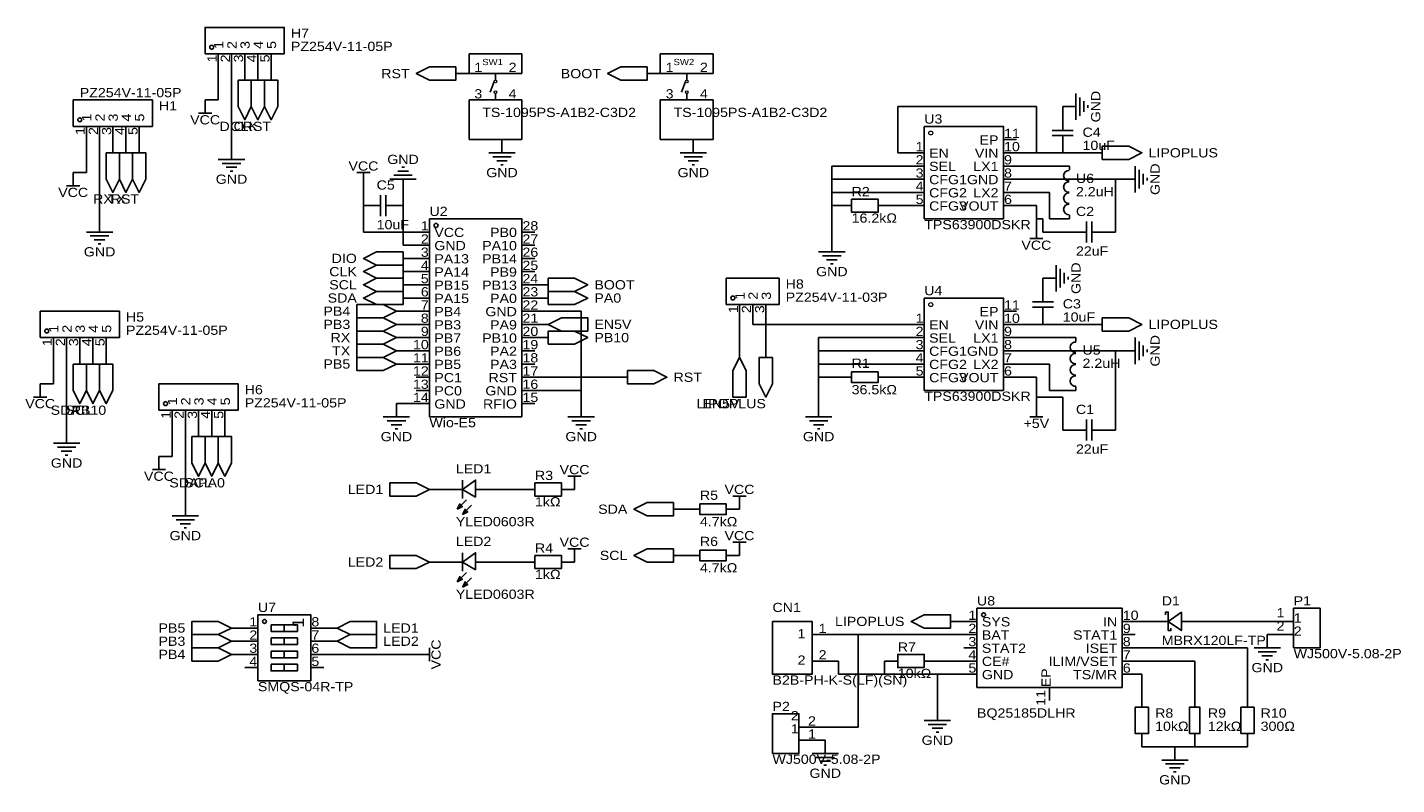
# Model space of a CAD drawing. Header units: millimetres. Extents: x 28 to 292, y 56 to 202.
import ezdxf
from ezdxf.enums import TextEntityAlignment as Align

# ---------------------------------------------------------------- set-up
doc = ezdxf.new("R2010")
doc.units = ezdxf.units.MM
doc.header["$MEASUREMENT"] = 0
doc.styles.get("Standard").update_dxf_attribs({"font": 'arial.ttf'})

msp = doc.modelspace()

# ---------------------------------------------------------------- linework, layer by layer
at = {"color": 1, "true_color": 0xa00000}
for points in [[(62.23, 196.85), (62.23, 201.93), (77.47, 201.93), (77.47, 196.85)], [(110.49, 194.31), (105.41, 194.31), (102.87, 193.04), (105.41, 191.77), (110.49, 191.77)], [(147.32, 194.31), (142.24, 194.31), (139.7, 193.04), (142.24, 191.77), (147.32, 191.77)], [(68.58, 191.77), (68.58, 186.69), (69.85, 184.15), (71.12, 186.69), (71.12, 191.77)], [(71.12, 191.77), (71.12, 186.69), (72.39, 184.15), (73.66, 186.69), (73.66, 191.77)], [(73.66, 191.77), (73.66, 186.69), (74.93, 184.15), (76.2, 186.69), (76.2, 191.77)], [(36.83, 182.88), (36.83, 187.96), (52.07, 187.96), (52.07, 182.88)], [(200.66, 182.88), (215.9, 182.88), (215.9, 165.1), (200.66, 165.1)], [(43.18, 177.8), (43.18, 172.72), (44.45, 170.18), (45.72, 172.72), (45.72, 177.8)], [(45.72, 177.8), (45.72, 172.72), (46.99, 170.18), (48.26, 172.72), (48.26, 177.8)], [(48.26, 177.8), (48.26, 172.72), (49.53, 170.18), (50.8, 172.72), (50.8, 177.8)], [(234.95, 179.07), (240.03, 179.07), (242.57, 177.8), (240.03, 176.53), (234.95, 176.53)], [(186.69, 168.91), (191.77, 168.91), (191.77, 166.37), (186.69, 166.37)], [(105.41, 165.1), (123.19, 165.1), (123.19, 127), (105.41, 127)], [(100.33, 158.75), (95.25, 158.75), (92.71, 157.48), (95.25, 156.21), (100.33, 156.21)], [(100.33, 156.21), (95.25, 156.21), (92.71, 154.94), (95.25, 153.67), (100.33, 153.67)], [(100.33, 153.67), (95.25, 153.67), (92.71, 152.4), (95.25, 151.13), (100.33, 151.13)], [(128.27, 153.67), (133.35, 153.67), (135.89, 152.4), (133.35, 151.13), (128.27, 151.13)], [(162.56, 148.59), (162.56, 153.67), (172.72, 153.67), (172.72, 148.59)], [(100.33, 151.13), (95.25, 151.13), (92.71, 149.86), (95.25, 148.59), (100.33, 148.59)], [(128.27, 148.59), (133.35, 148.59), (135.89, 149.86), (133.35, 151.13), (128.27, 151.13)], [(99.06, 147.32), (96.52, 148.59), (91.44, 148.59), (91.44, 146.05), (96.52, 146.05)], [(200.66, 149.86), (215.9, 149.86), (215.9, 132.08), (200.66, 132.08)], [(30.48, 142.24), (30.48, 147.32), (45.72, 147.32), (45.72, 142.24)], [(99.06, 144.78), (96.52, 146.05), (91.44, 146.05), (91.44, 143.51), (96.52, 143.51)], [(128.27, 144.78), (130.81, 143.51), (135.89, 143.51), (135.89, 146.05), (130.81, 146.05)], [(234.95, 146.05), (240.03, 146.05), (242.57, 144.78), (240.03, 143.51), (234.95, 143.51)], [(99.06, 142.24), (96.52, 143.51), (91.44, 143.51), (91.44, 140.97), (96.52, 140.97)], [(128.27, 140.97), (133.35, 140.97), (135.89, 142.24), (133.35, 143.51), (128.27, 143.51)], [(99.06, 139.7), (96.52, 140.97), (91.44, 140.97), (91.44, 138.43), (96.52, 138.43)], [(36.83, 137.16), (36.83, 132.08), (38.1, 129.54), (39.37, 132.08), (39.37, 137.16)], [(39.37, 137.16), (39.37, 132.08), (40.64, 129.54), (41.91, 132.08), (41.91, 137.16)], [(41.91, 137.16), (41.91, 132.08), (43.18, 129.54), (44.45, 132.08), (44.45, 137.16)], [(99.06, 137.16), (96.52, 138.43), (91.44, 138.43), (91.44, 135.89), (96.52, 135.89)], [(165.1, 138.43), (163.83, 135.89), (163.83, 130.81), (166.37, 130.81), (166.37, 135.89)], [(171.45, 138.43), (171.45, 133.35), (170.18, 130.81), (168.91, 133.35), (168.91, 138.43)], [(143.51, 135.89), (148.59, 135.89), (151.13, 134.62), (148.59, 133.35), (143.51, 133.35)], [(186.69, 135.64), (191.77, 135.64), (191.77, 133.6), (186.69, 133.6)], [(53.34, 128.27), (53.34, 133.35), (68.58, 133.35), (68.58, 128.27)], [(59.69, 123.19), (59.69, 118.11), (60.96, 115.57), (62.23, 118.11), (62.23, 123.19)], [(62.23, 123.19), (62.23, 118.11), (63.5, 115.57), (64.77, 118.11), (64.77, 123.19)], [(64.77, 123.19), (64.77, 118.11), (66.04, 115.57), (67.31, 118.11), (67.31, 123.19)], [(105.41, 113.03), (102.87, 114.3), (97.79, 114.3), (97.79, 111.76), (102.87, 111.76)], [(114.3, 111.51), (111.76, 113.03), (114.3, 114.81)], [(125.73, 114.3), (130.81, 114.3), (130.81, 111.76), (125.73, 111.76)], [(110.74, 109.22), (111.25, 110.24), (111.76, 109.73)], [(111.76, 108.2), (112.27, 109.22), (112.78, 108.71)], [(152.4, 110.49), (147.32, 110.49), (144.78, 109.22), (147.32, 107.95), (152.4, 107.95)], [(157.48, 110.24), (162.56, 110.24), (162.56, 108.2), (157.48, 108.2)], [(105.41, 99.06), (102.87, 100.33), (97.79, 100.33), (97.79, 97.79), (102.87, 97.79)], [(114.3, 97.54), (111.76, 99.06), (114.3, 100.84)], [(125.73, 100.33), (130.81, 100.33), (130.81, 97.79), (125.73, 97.79)], [(152.4, 101.6), (147.32, 101.6), (144.78, 100.33), (147.32, 99.06), (152.4, 99.06)], [(157.48, 101.35), (162.56, 101.35), (162.56, 99.31), (157.48, 99.31)], [(110.74, 95.25), (111.25, 96.27), (111.76, 95.76)], [(111.76, 94.23), (112.27, 95.25), (112.78, 94.74)], [(210.82, 90.17), (238.76, 90.17), (238.76, 74.93), (210.82, 74.93)], [(276.86, 90.17), (276.86, 82.55), (271.78, 82.55), (271.78, 90.17)], [(67.31, 86.36), (64.77, 87.63), (59.69, 87.63), (59.69, 85.09), (64.77, 85.09)], [(72.39, 88.9), (82.55, 88.9), (82.55, 76.2), (72.39, 76.2)], [(74.93, 87), (80.01, 87), (80.01, 85.72), (74.93, 85.72)], [(87.63, 86.36), (90.17, 85.09), (95.25, 85.09), (95.25, 87.63), (90.17, 87.63)], [(171.45, 87.63), (179.07, 87.63), (179.07, 77.47), (171.45, 77.47)], [(205.74, 86.36), (200.66, 86.36), (198.12, 87.63), (200.66, 88.9), (205.74, 88.9)], [(250.19, 89.41), (247.65, 87.63), (250.19, 85.85)], [(67.31, 83.82), (64.77, 85.09), (59.69, 85.09), (59.69, 82.55), (64.77, 82.55)], [(74.93, 84.45), (80.01, 84.45), (80.01, 83.19), (74.93, 83.19)], [(87.63, 83.82), (90.17, 82.55), (95.25, 82.55), (95.25, 85.09), (90.17, 85.09)], [(67.31, 81.28), (64.77, 82.55), (59.69, 82.55), (59.69, 80.01), (64.77, 80.01)], [(74.93, 81.92), (80.01, 81.92), (80.01, 80.64), (74.93, 80.64)], [(74.93, 79.38), (80.01, 79.38), (80.01, 78.11), (74.93, 78.11)], [(200.66, 78.74), (195.58, 78.74), (195.58, 81.28), (200.66, 81.28)], [(171.45, 62.23), (171.45, 69.85), (176.53, 69.85), (176.53, 62.23)], [(243.84, 71.12), (243.84, 66.04), (241.3, 66.04), (241.3, 71.12)], [(251.71, 66.04), (251.71, 71.12), (253.75, 71.12), (253.75, 66.04)], [(261.62, 66.04), (261.62, 71.12), (264.16, 71.12), (264.16, 66.04)]]:
    msp.add_lwpolyline(points, close=True, dxfattribs=at)
at = {"color": 1, "true_color": 0x880000}
for points in [[(64.77, 194.31), (64.77, 196.85)], [(67.31, 194.31), (67.31, 196.85)], [(69.85, 194.31), (69.85, 196.85)], [(72.39, 194.31), (72.39, 196.85)], [(74.93, 194.31), (74.93, 196.85)], [(69.85, 194.31), (69.85, 191.77)], [(72.39, 194.31), (72.39, 191.77)], [(74.93, 194.31), (74.93, 191.77)], [(113.03, 193.04), (110.49, 193.04)], [(113.03, 193.04), (115.57, 193.04)], [(123.19, 193.04), (120.65, 193.04)], [(149.86, 193.04), (147.32, 193.04)], [(149.86, 193.04), (152.4, 193.04)], [(160.02, 193.04), (157.48, 193.04)], [(62.23, 187.96), (62.23, 186.69)], [(113.03, 187.96), (115.57, 187.96)], [(123.19, 187.96), (120.65, 187.96)], [(149.86, 187.96), (152.4, 187.96)], [(160.02, 187.96), (157.48, 187.96)], [(227.33, 186.69), (229.87, 186.69)], [(227.33, 185.42), (227.33, 182.88)], [(39.37, 180.34), (39.37, 182.88)], [(41.91, 180.34), (41.91, 182.88)], [(44.45, 180.34), (44.45, 182.88)], [(46.99, 180.34), (46.99, 182.88)], [(49.53, 180.34), (49.53, 182.88)], [(44.45, 180.34), (44.45, 177.8)], [(46.99, 180.34), (46.99, 177.8)], [(49.53, 180.34), (49.53, 177.8)], [(119.38, 180.34), (119.38, 177.8)], [(119.38, 180.34), (119.38, 177.8)], [(156.21, 180.34), (156.21, 177.8)], [(156.21, 180.34), (156.21, 177.8)], [(218.44, 180.34), (215.9, 180.34)], [(227.33, 177.8), (227.33, 180.34)], [(67.31, 179.07), (67.31, 176.53)], [(198.12, 177.8), (200.66, 177.8)], [(218.44, 177.8), (215.9, 177.8)], [(232.41, 177.8), (234.95, 177.8)], [(36.83, 173.99), (36.83, 172.72)], [(198.12, 175.26), (200.66, 175.26)], [(218.44, 175.26), (215.9, 175.26)], [(228.6, 175.26), (228.6, 174.5)], [(92.71, 171.45), (92.71, 172.72)], [(100.33, 170.18), (100.33, 172.72)], [(198.12, 172.72), (200.66, 172.72)], [(218.44, 172.72), (215.9, 172.72)], [(238.76, 172.72), (241.3, 172.72)], [(198.12, 170.18), (200.66, 170.18)], [(218.44, 170.18), (215.9, 170.18)], [(92.71, 167.64), (95.25, 167.64)], [(100.33, 167.64), (97.79, 167.64)], [(184.15, 167.64), (186.69, 167.64)], [(194.31, 167.64), (191.77, 167.64)], [(198.12, 167.64), (200.66, 167.64)], [(218.44, 167.64), (215.9, 167.64)], [(41.91, 165.1), (41.91, 162.56)], [(222.25, 163.83), (222.25, 162.56)], [(228.6, 165.1), (228.6, 165.86)], [(102.87, 162.56), (105.41, 162.56)], [(125.73, 162.56), (123.19, 162.56)], [(182.88, 161.29), (182.88, 158.75)], [(227.33, 162.56), (229.87, 162.56)], [(237.49, 162.56), (234.95, 162.56)], [(102.87, 160.02), (105.41, 160.02)], [(125.73, 160.02), (123.19, 160.02)], [(102.87, 157.48), (100.33, 157.48)], [(102.87, 157.48), (105.41, 157.48)], [(125.73, 157.48), (123.19, 157.48)], [(102.87, 154.94), (100.33, 154.94)], [(102.87, 154.94), (105.41, 154.94)], [(125.73, 154.94), (123.19, 154.94)], [(223.52, 153.67), (226.06, 153.67)], [(102.87, 152.4), (100.33, 152.4)], [(102.87, 152.4), (105.41, 152.4)], [(125.73, 152.4), (123.19, 152.4)], [(125.73, 152.4), (128.27, 152.4)], [(223.52, 152.4), (223.52, 149.86)], [(102.87, 149.86), (100.33, 149.86)], [(102.87, 149.86), (105.41, 149.86)], [(125.73, 149.86), (123.19, 149.86)], [(125.73, 149.86), (128.27, 149.86)], [(165.1, 146.05), (165.1, 148.59)], [(167.64, 146.05), (167.64, 148.59)], [(170.18, 146.05), (170.18, 148.59)], [(101.6, 147.32), (99.06, 147.32)], [(102.87, 147.32), (105.41, 147.32)], [(125.73, 147.32), (123.19, 147.32)], [(218.44, 147.32), (215.9, 147.32)], [(223.52, 144.78), (223.52, 147.32)], [(101.6, 144.78), (99.06, 144.78)], [(102.87, 144.78), (105.41, 144.78)], [(125.73, 144.78), (123.19, 144.78)], [(125.73, 144.78), (128.27, 144.78)], [(198.12, 144.78), (200.66, 144.78)], [(218.44, 144.78), (215.9, 144.78)], [(232.41, 144.78), (234.95, 144.78)], [(33.02, 139.7), (33.02, 142.24)], [(35.56, 139.7), (35.56, 142.24)], [(38.1, 139.7), (38.1, 142.24)], [(40.64, 139.7), (40.64, 142.24)], [(43.18, 139.7), (43.18, 142.24)], [(101.6, 142.24), (99.06, 142.24)], [(102.87, 142.24), (105.41, 142.24)], [(125.73, 142.24), (123.19, 142.24)], [(125.73, 142.24), (128.27, 142.24)], [(165.1, 140.97), (165.1, 138.43)], [(170.18, 140.97), (170.18, 138.43)], [(198.12, 142.24), (200.66, 142.24)], [(218.44, 142.24), (215.9, 142.24)], [(229.87, 142.24), (229.87, 141.48)], [(38.1, 139.7), (38.1, 137.16)], [(40.64, 139.7), (40.64, 137.16)], [(43.18, 139.7), (43.18, 137.16)], [(101.6, 139.7), (99.06, 139.7)], [(101.6, 137.16), (99.06, 137.16)], [(102.87, 139.7), (105.41, 139.7)], [(102.87, 137.16), (105.41, 137.16)], [(125.73, 139.7), (123.19, 139.7)], [(125.73, 137.16), (123.19, 137.16)], [(198.12, 139.7), (200.66, 139.7)], [(198.12, 137.16), (200.66, 137.16)], [(218.44, 139.7), (215.9, 139.7)], [(218.44, 137.16), (215.9, 137.16)], [(238.76, 139.7), (241.3, 139.7)], [(102.87, 134.62), (105.41, 134.62)], [(125.73, 134.62), (123.19, 134.62)], [(140.97, 134.62), (143.51, 134.62)], [(184.15, 134.62), (186.69, 134.62)], [(194.31, 134.62), (191.77, 134.62)], [(198.12, 134.62), (200.66, 134.62)], [(218.44, 134.62), (215.9, 134.62)], [(30.48, 133.35), (30.48, 132.08)], [(102.87, 132.08), (105.41, 132.08)], [(125.73, 132.08), (123.19, 132.08)], [(229.87, 132.08), (229.87, 132.84)], [(99.06, 129.54), (99.06, 127)], [(102.87, 129.54), (105.41, 129.54)], [(125.73, 129.54), (123.19, 129.54)], [(134.62, 129.54), (134.62, 127)], [(180.34, 129.54), (180.34, 127)], [(222.25, 129.54), (222.25, 128.27)], [(55.88, 125.73), (55.88, 128.27)], [(58.42, 125.73), (58.42, 128.27)], [(60.96, 125.73), (60.96, 128.27)], [(63.5, 125.73), (63.5, 128.27)], [(66.04, 125.73), (66.04, 128.27)], [(35.56, 124.46), (35.56, 121.92)], [(60.96, 125.73), (60.96, 123.19)], [(63.5, 125.73), (63.5, 123.19)], [(66.04, 125.73), (66.04, 123.19)], [(227.33, 124.46), (229.87, 124.46)], [(237.49, 124.46), (234.95, 124.46)], [(53.34, 119.38), (53.34, 118.11)], [(133.35, 113.03), (133.35, 114.3)], [(107.95, 113.03), (105.41, 113.03)], [(107.95, 113.03), (111.76, 113.03)], [(118.11, 113.03), (114.3, 113.03)], [(123.19, 113.03), (125.73, 113.03)], [(133.35, 113.03), (130.81, 113.03)], [(58.42, 110.49), (58.42, 107.95)], [(154.94, 109.22), (152.4, 109.22)], [(154.94, 109.22), (157.48, 109.22)], [(165.1, 109.22), (162.56, 109.22)], [(165.1, 109.22), (165.1, 110.49)], [(133.35, 99.06), (133.35, 100.33)], [(154.94, 100.33), (152.4, 100.33)], [(154.94, 100.33), (157.48, 100.33)], [(165.1, 100.33), (162.56, 100.33)], [(165.1, 100.33), (165.1, 101.6)], [(107.95, 99.06), (105.41, 99.06)], [(107.95, 99.06), (111.76, 99.06)], [(118.11, 99.06), (114.3, 99.06)], [(123.19, 99.06), (125.73, 99.06)], [(133.35, 99.06), (130.81, 99.06)], [(208.28, 87.63), (205.74, 87.63)], [(208.28, 87.63), (210.82, 87.63)], [(241.3, 87.63), (238.76, 87.63)], [(243.84, 87.63), (246.38, 87.63)], [(254, 87.63), (251.46, 87.63)], [(266.7, 87.63), (271.78, 87.63)], [(69.85, 86.36), (67.31, 86.36)], [(69.85, 86.36), (72.39, 86.36)], [(85.09, 86.36), (82.55, 86.36)], [(85.09, 86.36), (87.63, 86.36)], [(184.15, 85.09), (179.07, 85.09)], [(208.28, 85.09), (210.82, 85.09)], [(241.3, 85.09), (238.76, 85.09)], [(266.7, 85.09), (266.7, 82.55)], [(266.7, 85.09), (271.78, 85.09)], [(69.85, 83.82), (67.31, 83.82)], [(69.85, 83.82), (72.39, 83.82)], [(85.09, 83.82), (82.55, 83.82)], [(85.09, 83.82), (87.63, 83.82)], [(208.28, 82.55), (210.82, 82.55)], [(241.3, 82.55), (238.76, 82.55)], [(69.85, 81.28), (67.31, 81.28)], [(69.85, 81.28), (72.39, 81.28)], [(85.09, 81.28), (82.55, 81.28)], [(102.87, 81.28), (104.14, 81.28)], [(184.15, 80.01), (179.07, 80.01)], [(193.04, 80.01), (195.58, 80.01)], [(203.2, 80.01), (200.66, 80.01)], [(208.28, 80.01), (210.82, 80.01)], [(241.3, 80.01), (238.76, 80.01)], [(69.85, 78.74), (72.39, 78.74)], [(85.09, 78.74), (82.55, 78.74)], [(208.28, 77.47), (210.82, 77.47)], [(241.3, 77.47), (238.76, 77.47)], [(224.79, 72.39), (224.79, 74.93)], [(242.57, 73.66), (242.57, 71.12)], [(252.73, 73.66), (252.73, 71.12)], [(262.89, 73.66), (262.89, 71.12)], [(203.2, 71.12), (203.2, 68.58)], [(181.61, 67.31), (176.53, 67.31)], [(242.57, 63.5), (242.57, 66.04)], [(252.73, 63.5), (252.73, 66.04)], [(262.89, 63.5), (262.89, 66.04)], [(181.61, 64.77), (176.53, 64.77)], [(181.61, 64.77), (181.61, 62.23)], [(248.92, 63.5), (248.92, 60.96)]]:
    msp.add_lwpolyline(points, dxfattribs=at)
at = {"color": 1, "true_color": 0x008800}
for points in [[(113.03, 193.04), (113.03, 196.85)], [(113.03, 196.85), (123.19, 196.85)], [(123.19, 196.85), (123.19, 193.04)], [(149.86, 193.04), (149.86, 196.85)], [(149.86, 196.85), (160.02, 196.85)], [(160.02, 196.85), (160.02, 193.04)], [(64.77, 187.96), (64.77, 194.31)], [(67.31, 194.31), (67.31, 179.07)], [(62.23, 187.96), (64.77, 187.96)], [(113.03, 180.34), (113.03, 187.96)], [(123.19, 180.34), (123.19, 187.96)], [(149.86, 180.34), (149.86, 187.96)], [(160.02, 180.34), (160.02, 187.96)], [(195.58, 186.69), (195.58, 177.8)], [(222.25, 186.69), (195.58, 186.69)], [(222.25, 177.8), (222.25, 186.69)], [(227.33, 186.69), (227.33, 185.42)], [(39.37, 173.99), (39.37, 180.34)], [(41.91, 180.34), (41.91, 165.1)], [(119.38, 180.34), (113.03, 180.34)], [(119.38, 180.34), (123.19, 180.34)], [(156.21, 180.34), (149.86, 180.34)], [(156.21, 180.34), (160.02, 180.34)], [(195.58, 177.8), (198.12, 177.8)], [(218.44, 177.8), (222.25, 177.8)], [(227.33, 177.8), (222.25, 177.8)], [(227.33, 177.8), (232.41, 177.8)], [(36.83, 173.99), (39.37, 173.99)], [(182.88, 172.72), (182.88, 175.26)], [(182.88, 175.26), (198.12, 175.26)], [(228.6, 175.26), (218.44, 175.26)], [(92.71, 171.45), (92.71, 167.64)], [(182.88, 172.72), (182.88, 170.18)], [(182.88, 172.72), (198.12, 172.72)], [(218.44, 172.72), (237.49, 172.72)], [(237.49, 162.56), (237.49, 172.72)], [(238.76, 172.72), (237.49, 172.72)], [(100.33, 170.18), (100.33, 167.64)], [(182.88, 170.18), (182.88, 167.64)], [(198.12, 170.18), (182.88, 170.18)], [(224.79, 170.18), (218.44, 170.18)], [(224.79, 165.1), (224.79, 170.18)], [(92.71, 162.56), (92.71, 167.64)], [(100.33, 160.02), (100.33, 167.64)], [(182.88, 161.29), (182.88, 167.64)], [(184.15, 167.64), (182.88, 167.64)], [(198.12, 167.64), (194.31, 167.64)], [(222.25, 167.64), (218.44, 167.64)], [(222.25, 167.64), (222.25, 165.1)], [(222.25, 163.83), (222.25, 165.1)], [(222.25, 165.1), (223.52, 165.1)], [(223.52, 165.1), (223.52, 162.56)], [(228.6, 165.1), (224.79, 165.1)], [(92.71, 162.56), (102.87, 162.56)], [(223.52, 162.56), (227.33, 162.56)], [(102.87, 160.02), (100.33, 160.02)], [(223.52, 152.4), (223.52, 153.67)], [(102.87, 147.32), (101.6, 147.32)], [(134.62, 147.32), (125.73, 147.32)], [(134.62, 147.32), (134.62, 132.08)], [(165.1, 146.05), (165.1, 140.97)], [(167.64, 144.78), (167.64, 146.05)], [(170.18, 146.05), (170.18, 140.97)], [(102.87, 144.78), (101.6, 144.78)], [(198.12, 144.78), (167.64, 144.78)], [(218.44, 144.78), (223.52, 144.78)], [(223.52, 144.78), (232.41, 144.78)], [(101.6, 142.24), (102.87, 142.24)], [(180.34, 139.7), (180.34, 142.24)], [(180.34, 142.24), (198.12, 142.24)], [(218.44, 142.24), (229.87, 142.24)], [(33.02, 133.35), (33.02, 139.7)], [(35.56, 139.7), (35.56, 124.46)], [(101.6, 139.7), (102.87, 139.7)], [(102.87, 137.16), (101.6, 137.16)], [(180.34, 139.7), (180.34, 137.16)], [(180.34, 139.7), (198.12, 139.7)], [(180.34, 137.16), (180.34, 134.62)], [(198.12, 137.16), (180.34, 137.16)], [(218.44, 139.7), (237.49, 139.7)], [(224.79, 137.16), (218.44, 137.16)], [(224.79, 132.08), (224.79, 137.16)], [(237.49, 124.46), (237.49, 139.7)], [(238.76, 139.7), (237.49, 139.7)], [(125.73, 134.62), (140.97, 134.62)], [(180.34, 129.54), (180.34, 134.62)], [(184.15, 134.62), (180.34, 134.62)], [(198.12, 134.62), (194.31, 134.62)], [(222.25, 134.62), (218.44, 134.62)], [(222.25, 134.62), (222.25, 130.81)], [(30.48, 133.35), (33.02, 133.35)], [(125.73, 132.08), (134.62, 132.08)], [(134.62, 132.08), (134.62, 129.54)], [(229.87, 132.08), (224.79, 132.08)], [(102.87, 129.54), (99.06, 129.54)], [(222.25, 129.54), (222.25, 130.81)], [(222.25, 130.81), (227.33, 130.81)], [(227.33, 130.81), (227.33, 124.46)], [(55.88, 119.38), (55.88, 125.73)], [(58.42, 125.73), (58.42, 110.49)], [(53.34, 119.38), (55.88, 119.38)], [(118.11, 113.03), (123.19, 113.03)], [(123.19, 99.06), (118.11, 99.06)], [(241.3, 87.63), (243.84, 87.63)], [(266.7, 87.63), (254, 87.63)], [(184.15, 85.09), (187.96, 85.09)], [(208.28, 85.09), (187.96, 85.09)], [(187.96, 85.09), (187.96, 67.31)], [(262.89, 82.55), (241.3, 82.55)], [(262.89, 73.66), (262.89, 82.55)], [(85.09, 81.28), (102.87, 81.28)], [(184.15, 80.01), (184.15, 77.47)], [(193.04, 80.01), (193.04, 77.47)], [(208.28, 80.01), (203.2, 80.01)], [(241.3, 80.01), (252.73, 80.01)], [(252.73, 73.66), (252.73, 80.01)], [(184.15, 77.47), (193.04, 77.47)], [(203.2, 77.47), (193.04, 77.47)], [(203.2, 77.47), (203.2, 71.12)], [(208.28, 77.47), (203.2, 77.47)], [(242.57, 77.47), (241.3, 77.47)], [(242.57, 77.47), (242.57, 73.66)], [(187.96, 67.31), (181.61, 67.31)], [(248.92, 63.5), (242.57, 63.5)], [(248.92, 63.5), (252.73, 63.5)], [(262.89, 63.5), (252.73, 63.5)]]:
    msp.add_lwpolyline(points, dxfattribs=at)
at = {"color": 1, "true_color": 0xa00000}
for points in [[(120.65, 193.04), (115.57, 193.04)], [(118.11, 191.77), (118.11, 193.04)], [(157.48, 193.04), (152.4, 193.04)], [(154.94, 191.77), (154.94, 193.04)], [(117.86, 191.52), (117.09, 189.48)], [(154.69, 191.52), (153.92, 189.48)], [(120.65, 187.96), (115.57, 187.96)], [(118.11, 187.96), (118.11, 189.23)], [(157.48, 187.96), (152.4, 187.96)], [(154.94, 187.96), (154.94, 189.23)], [(229.87, 184.15), (229.87, 189.23)], [(230.63, 184.91), (230.63, 188.47)], [(231.39, 185.67), (231.39, 187.71)], [(60.96, 185.42), (63.5, 185.42)], [(62.23, 185.42), (62.23, 186.69)], [(232.16, 186.44), (232.16, 186.94)], [(225.3, 182.12), (229.36, 182.12)], [(227.33, 182.12), (227.33, 182.88)], [(225.3, 181.1), (229.36, 181.1)], [(227.33, 180.34), (227.33, 181.1)], [(116.84, 177.8), (121.92, 177.8)], [(116.84, 177.8), (121.92, 177.8)], [(117.6, 177.04), (121.16, 177.04)], [(117.6, 177.04), (121.16, 177.04)], [(153.67, 177.8), (158.75, 177.8)], [(153.67, 177.8), (158.75, 177.8)], [(154.43, 177.04), (157.99, 177.04)], [(154.43, 177.04), (157.99, 177.04)], [(64.77, 176.53), (69.85, 176.53)], [(65.53, 175.77), (69.09, 175.77)], [(66.29, 175.01), (68.33, 175.01)], [(67.06, 174.24), (67.56, 174.24)], [(91.44, 173.99), (93.98, 173.99)], [(92.71, 173.99), (92.71, 172.72)], [(99.31, 174.24), (101.35, 174.24)], [(100.08, 175.01), (100.58, 175.01)], [(118.36, 176.28), (120.4, 176.28)], [(118.36, 176.28), (120.4, 176.28)], [(119.13, 175.51), (119.63, 175.51)], [(119.13, 175.51), (119.63, 175.51)], [(155.19, 176.28), (157.23, 176.28)], [(155.19, 176.28), (157.23, 176.28)], [(155.96, 175.51), (156.46, 175.51)], [(155.96, 175.51), (156.46, 175.51)], [(228.58, 172.39), (228.17, 172.44), (227.81, 172.66), (227.58, 173), (227.5, 173.4), (227.58, 173.8), (227.81, 174.14), (228.17, 174.36), (228.59, 174.41)], [(241.3, 170.18), (241.3, 175.26)], [(242.06, 170.94), (242.06, 174.5)], [(35.56, 171.45), (38.1, 171.45)], [(36.83, 171.45), (36.83, 172.72)], [(97.79, 172.72), (102.87, 172.72)], [(98.55, 173.48), (102.11, 173.48)], [(228.58, 170.2), (228.17, 170.25), (227.81, 170.47), (227.58, 170.81), (227.5, 171.21), (227.58, 171.61), (227.81, 171.95), (228.17, 172.17), (228.59, 172.22)], [(242.82, 171.7), (242.82, 173.74)], [(243.59, 172.47), (243.59, 172.97)], [(96.01, 165.61), (96.01, 169.67)], [(97.03, 165.61), (97.03, 169.67)], [(228.58, 168.05), (228.17, 168.1), (227.81, 168.32), (227.58, 168.66), (227.5, 169.06), (227.58, 169.46), (227.81, 169.8), (228.17, 170.02), (228.59, 170.07)], [(96.01, 167.64), (95.25, 167.64)], [(97.79, 167.64), (97.03, 167.64)], [(228.59, 165.89), (228.17, 165.94), (227.81, 166.16), (227.58, 166.5), (227.5, 166.9), (227.58, 167.31), (227.81, 167.65), (228.17, 167.86), (228.59, 167.91)], [(231.9, 160.53), (231.9, 164.59)], [(232.92, 164.59), (232.92, 160.53)], [(39.37, 162.56), (44.45, 162.56)], [(40.13, 161.8), (43.69, 161.8)], [(40.89, 161.04), (42.93, 161.04)], [(223.52, 161.29), (220.98, 161.29)], [(222.25, 161.29), (222.25, 162.56)], [(231.9, 162.56), (229.87, 162.56)], [(234.95, 162.56), (232.92, 162.56)], [(41.66, 160.27), (42.16, 160.27)], [(180.34, 158.75), (185.42, 158.75)], [(181.1, 157.99), (184.66, 157.99)], [(181.86, 157.23), (183.9, 157.23)], [(182.63, 156.46), (183.13, 156.46)], [(226.06, 151.13), (226.06, 156.21)], [(226.82, 151.89), (226.82, 155.45)], [(227.58, 152.65), (227.58, 154.69)], [(228.35, 153.42), (228.35, 153.92)], [(221.49, 149.1), (225.55, 149.1)], [(221.49, 148.08), (225.55, 148.08)], [(223.52, 149.1), (223.52, 149.86)], [(223.52, 147.32), (223.52, 148.08)], [(229.85, 139.37), (229.44, 139.42), (229.08, 139.64), (228.85, 139.98), (228.77, 140.38), (228.85, 140.78), (229.08, 141.12), (229.44, 141.34), (229.86, 141.39)], [(241.3, 137.16), (241.3, 142.24)], [(242.06, 137.92), (242.06, 141.48)], [(242.82, 138.68), (242.82, 140.72)], [(243.59, 139.45), (243.59, 139.95)], [(229.85, 137.18), (229.44, 137.23), (229.08, 137.45), (228.85, 137.79), (228.77, 138.19), (228.85, 138.59), (229.08, 138.93), (229.44, 139.15), (229.86, 139.2)], [(229.85, 135.03), (229.44, 135.08), (229.08, 135.3), (228.85, 135.64), (228.77, 136.04), (228.85, 136.44), (229.08, 136.78), (229.44, 137), (229.86, 137.05)], [(229.86, 132.87), (229.44, 132.92), (229.08, 133.14), (228.85, 133.48), (228.77, 133.88), (228.85, 134.29), (229.08, 134.63), (229.44, 134.84), (229.86, 134.89)], [(30.48, 130.81), (30.48, 132.08)], [(29.21, 130.81), (31.75, 130.81)], [(96.52, 127), (101.6, 127)], [(132.08, 127), (137.16, 127)], [(177.8, 127), (182.88, 127)], [(223.52, 127), (220.98, 127)], [(222.25, 127), (222.25, 128.27)], [(97.28, 126.24), (100.84, 126.24)], [(98.04, 125.48), (100.08, 125.48)], [(98.81, 124.71), (99.31, 124.71)], [(132.84, 126.24), (136.4, 126.24)], [(133.6, 125.48), (135.64, 125.48)], [(134.37, 124.71), (134.87, 124.71)], [(178.56, 126.24), (182.12, 126.24)], [(179.32, 125.48), (181.36, 125.48)], [(180.09, 124.71), (180.59, 124.71)], [(231.9, 124.46), (229.87, 124.46)], [(231.9, 122.43), (231.9, 126.49)], [(232.92, 126.49), (232.92, 122.43)], [(234.95, 124.46), (232.92, 124.46)], [(33.02, 121.92), (38.1, 121.92)], [(33.78, 121.16), (37.34, 121.16)], [(34.54, 120.4), (36.58, 120.4)], [(35.31, 119.63), (35.81, 119.63)], [(52.07, 116.84), (54.61, 116.84)], [(53.34, 116.84), (53.34, 118.11)], [(111.76, 111.25), (111.76, 114.81)], [(132.08, 115.57), (134.62, 115.57)], [(133.35, 115.57), (133.35, 114.3)], [(112.52, 111), (110.74, 109.22)], [(163.83, 111.76), (166.37, 111.76)], [(165.1, 111.76), (165.1, 110.49)], [(113.54, 109.98), (111.76, 108.2)], [(55.88, 107.95), (60.96, 107.95)], [(56.64, 107.19), (60.2, 107.19)], [(57.4, 106.43), (59.44, 106.43)], [(58.17, 105.66), (58.67, 105.66)], [(163.83, 102.87), (166.37, 102.87)], [(165.1, 102.87), (165.1, 101.6)], [(111.76, 97.28), (111.76, 100.84)], [(132.08, 101.6), (134.62, 101.6)], [(133.35, 101.6), (133.35, 100.33)], [(112.52, 97.03), (110.74, 95.25)], [(113.54, 96.01), (111.76, 94.23)], [(77.47, 87), (77.47, 85.72)], [(247.65, 87.63), (246.38, 87.63)], [(247.14, 88.9), (247.14, 89.41), (247.65, 89.41), (247.65, 85.85), (248.16, 85.85), (248.16, 86.36)], [(251.46, 87.63), (250.19, 87.63)], [(77.47, 84.45), (77.47, 83.19)], [(77.47, 81.92), (77.47, 80.64)], [(105.41, 82.55), (105.41, 80.01)], [(264.16, 82.55), (269.24, 82.55)], [(264.92, 81.79), (268.48, 81.79)], [(77.47, 79.38), (77.47, 78.11)], [(105.41, 81.28), (104.14, 81.28)], [(265.68, 81.03), (267.72, 81.03)], [(266.45, 80.26), (266.95, 80.26)], [(200.66, 68.58), (205.74, 68.58)], [(201.42, 67.82), (204.98, 67.82)], [(202.18, 67.06), (204.22, 67.06)], [(202.95, 66.29), (203.45, 66.29)], [(179.07, 62.23), (184.15, 62.23)], [(179.83, 61.47), (183.39, 61.47)], [(180.59, 60.71), (182.63, 60.71)], [(246.38, 60.96), (251.46, 60.96)], [(181.36, 59.94), (181.86, 59.94)], [(247.14, 60.2), (250.7, 60.2)], [(247.9, 59.44), (249.94, 59.44)], [(248.67, 58.67), (249.17, 58.67)]]:
    msp.add_lwpolyline(points, dxfattribs=at)
at = {"color": 1, "lineweight": 0, "true_color": 0xa00000}
for centre, radius in [((118.11, 191.52), 0.254), ((154.94, 191.52), 0.254), ((118.11, 189.48), 0.254), ((154.94, 189.48), 0.254), ((201.93, 181.61), 0.381), ((201.93, 148.59), 0.381)]:
    msp.add_circle(centre, radius, dxfattribs=at)
at = {"true_color": 0x000000}
for centre in [(63.5, 198.12), (38.1, 184.15), (106.68, 163.83), (163.83, 149.86), (31.75, 143.51), (54.61, 129.54), (73.66, 87.63), (212.09, 88.9)]:
    msp.add_ellipse(centre, major_axis=(0, 0.381), ratio=1, dxfattribs=at)

# ---------------------------------------------------------------- texts
at = {"color": 1, "true_color": 0x000080, "width": 1.1}
for s, height, p in [('H7', 1.778, (78.74, 199.39)), ('SW1', 1.2, (115.57, 194.31)), ('SW2', 1.2, (152.4, 194.31)), ('H1', 1.778, (53.34, 185.42)), ('U3', 1.778, (200.66, 182.88)), ('C4', 1.778, (231.14, 180.34)), ('C5', 1.778, (95.25, 170.18)), ('U6', 1.778, (229.87, 171.45)), ('R2', 1.778, (186.69, 168.91)), ('U2', 1.778, (105.41, 165.1)), ('C2', 1.778, (229.87, 165.1)), ('H8', 1.778, (173.99, 151.13)), ('U4', 1.778, (200.66, 149.86)), ('C3', 1.778, (227.33, 147.32)), ('H5', 1.778, (46.99, 144.78)), ('U5', 1.778, (231.14, 138.43)), ('R1', 1.778, (186.69, 135.89)), ('H6', 1.778, (69.85, 130.81)), ('C1', 1.778, (229.87, 127)), ('LED1', 1.778, (110.49, 115.57)), ('R3', 1.778, (125.73, 114.3)), ('R5', 1.778, (157.48, 110.49)), ('LED2', 1.778, (110.49, 101.6)), ('R6', 1.778, (157.48, 101.6)), ('R4', 1.778, (125.73, 100.33)), ('U8', 1.778, (210.82, 90.17)), ('D1', 1.778, (246.38, 90.17)), ('P1', 1.778, (271.78, 90.17)), ('U7', 1.778, (72.39, 88.9)), ('CN1', 1.778, (171.45, 88.9)), ('R7', 1.778, (195.58, 81.28)), ('P2', 1.778, (171.45, 69.85)), ('R8', 1.778, (245.11, 68.58)), ('R9', 1.778, (255.27, 68.58)), ('R10', 1.778, (265.43, 68.58))]:
    msp.add_text(s, height=height, dxfattribs=at).set_placement(p, align=Align.BOTTOM_LEFT)
at = {"color": 1, "true_color": 0x000000, "width": 1.1}
for s, height, p in [('1', 1.78, (66.27, 197.79)), ('2', 1.78, (68.81, 197.79)), ('3', 1.78, (71.35, 197.79)), ('4', 1.78, (73.89, 197.79)), ('5', 1.78, (76.43, 197.79)), ('1', 1.78, (40.87, 183.82)), ('2', 1.78, (43.41, 183.82)), ('3', 1.78, (45.95, 183.82)), ('4', 1.78, (48.49, 183.82)), ('5', 1.78, (51.03, 183.82)), ('1', 1.78, (166.6, 149.53)), ('2', 1.78, (169.14, 149.53)), ('3', 1.78, (171.68, 149.53)), ('1', 1.78, (34.52, 143.18)), ('2', 1.78, (37.06, 143.18)), ('3', 1.78, (39.6, 143.18)), ('4', 1.78, (42.14, 143.18)), ('5', 1.78, (44.68, 143.18)), ('1', 1.78, (57.38, 129.21)), ('2', 1.78, (59.92, 129.21)), ('3', 1.78, (62.46, 129.21)), ('4', 1.78, (65, 129.21)), ('5', 1.78, (67.54, 129.21)), ('1', 2.22, (81.92, 86.4)), ('EP', 1.778, (225.55, 74.95))]:
    msp.add_text(s, height=height, rotation=90, dxfattribs=at).set_placement(p, align=Align.BOTTOM_LEFT)
at = {"color": 1, "true_color": 0x0000ff, "width": 1.1}
for s, p in [('PZ254V-11-05P', (78.74, 196.85)), ('PZ254V-11-05P', (38.1, 187.96)), ('TS-1095PS-A1B2-C3D2', (115.57, 184.15)), ('TS-1095PS-A1B2-C3D2', (152.4, 184.15)), ('10uF', (231.14, 177.8)), ('2.2uH', (229.87, 168.91)), ('16.2kΩ', (186.69, 163.83)), ('10uF', (95.25, 162.56)), ('TPS63900DSKR', (200.66, 162.56)), ('22uF', (229.87, 157.48)), ('PZ254V-11-03P', (173.99, 148.59)), ('10uF', (227.33, 144.78)), ('PZ254V-11-05P', (46.99, 142.24)), ('2.2uH', (231.14, 135.89)), ('36.5kΩ', (186.69, 130.81)), ('TPS63900DSKR', (200.66, 129.54)), ('PZ254V-11-05P', (69.85, 128.27)), ('Wio-E5', (105.41, 124.46)), ('22uF', (229.87, 119.38)), ('1kΩ', (125.73, 109.22)), ('YLED0603R', (110.49, 105.41)), ('4.7kΩ', (157.48, 105.41)), ('1kΩ', (125.73, 95.25)), ('4.7kΩ', (157.48, 96.52)), ('YLED0603R', (110.49, 91.44)), ('MBRX120LF-TP', (246.38, 82.55)), ('WJ500V-5.08-2P', (271.78, 80.01)), ('B2B-PH-K-S(LF)(SN)', (171.45, 74.93)), ('10kΩ', (195.58, 76.2)), ('SMQS-04R-TP', (72.39, 73.66)), ('BQ25185DLHR', (210.82, 68.58)), ('10kΩ', (245.11, 66.04)), ('12kΩ', (255.27, 66.04)), ('300Ω', (265.43, 66.04)), ('WJ500V-5.08-2P', (171.45, 59.69))]:
    msp.add_text(s, height=1.778, dxfattribs=at).set_placement(p, align=Align.BOTTOM_LEFT)
at = {"color": 1, "true_color": 0x000000, "width": 1.1}
for s, height, p in [('1', 1.78, (65, 196.72)), ('2', 1.78, (67.54, 196.72)), ('3', 1.78, (70.08, 196.72)), ('4', 1.78, (72.62, 196.72)), ('5', 1.78, (75.16, 196.72)), ('1', 1.78, (39.6, 182.75)), ('2', 1.78, (42.14, 182.75)), ('3', 1.78, (44.68, 182.75)), ('4', 1.78, (47.22, 182.75)), ('5', 1.78, (49.76, 182.75)), ('1', 1.78, (165.33, 148.46)), ('2', 1.78, (167.87, 148.46)), ('3', 1.78, (170.41, 148.46)), ('1', 1.78, (33.25, 142.11)), ('2', 1.78, (35.79, 142.11)), ('3', 1.78, (38.33, 142.11)), ('4', 1.78, (40.87, 142.11)), ('5', 1.78, (43.41, 142.11)), ('1', 1.78, (56.11, 128.14)), ('2', 1.78, (58.65, 128.14)), ('3', 1.78, (61.19, 128.14)), ('4', 1.78, (63.73, 128.14)), ('5', 1.78, (66.27, 128.14)), ('11', 1.778, (224.54, 74.44))]:
    msp.add_text(s, height=height, rotation=90, dxfattribs=at).set_placement(p, align=Align.BOTTOM_RIGHT)
for s, height, p in [('1', 1.78, (115.57, 192.81)), ('1', 1.78, (152.4, 192.81)), ('3', 1.78, (115.57, 187.73)), ('3', 1.78, (152.4, 187.73)), ('1', 1.78, (200.53, 177.57)), ('EP', 1.778, (214.96, 178.84)), ('2', 1.78, (200.53, 175.03)), ('VIN', 1.778, (214.96, 176.3)), ('3', 1.78, (200.53, 172.49)), ('LX1', 1.778, (214.96, 173.76)), ('4', 1.78, (200.53, 169.95)), ('GND', 1.778, (214.96, 171.22)), ('5', 1.78, (200.53, 167.41)), ('LX2', 1.778, (214.96, 168.68)), ('VOUT', 1.778, (214.96, 166.14)), ('1', 1.78, (105.28, 162.33)), ('2', 1.78, (105.28, 159.79)), ('PA10', 1.778, (122.25, 158.52)), ('PB0', 1.778, (122.25, 161.06)), ('3', 1.78, (105.28, 157.25)), ('PB14', 1.778, (122.25, 155.98)), ('4', 1.78, (105.28, 154.71)), ('PB9', 1.778, (122.25, 153.44)), ('5', 1.78, (105.28, 152.17)), ('PB13', 1.778, (122.25, 150.9)), ('6', 1.78, (105.28, 149.63)), ('PA0', 1.778, (122.25, 148.36)), ('7', 1.78, (105.28, 147.09)), ('GND', 1.778, (122.25, 145.82)), ('EP', 1.778, (214.96, 145.82)), ('8', 1.78, (105.28, 144.55)), ('PA9', 1.778, (122.25, 143.28)), ('1', 1.78, (200.53, 144.55)), ('VIN', 1.778, (214.96, 143.28)), ('9', 1.78, (105.28, 142.01)), ('PB10', 1.778, (122.25, 140.74)), ('2', 1.78, (200.53, 142.01)), ('LX1', 1.778, (214.96, 140.74)), ('10', 1.778, (105.28, 139.47)), ('PA2', 1.778, (122.25, 138.2)), ('3', 1.78, (200.53, 139.47)), ('GND', 1.778, (214.96, 138.2)), ('11', 1.778, (105.28, 136.93)), ('PA3', 1.778, (122.25, 135.66)), ('4', 1.78, (200.53, 136.93)), ('LX2', 1.778, (214.96, 135.66)), ('12', 1.778, (105.28, 134.39)), ('RST', 1.778, (122.25, 133.12)), ('5', 1.78, (200.53, 134.39)), ('VOUT', 1.778, (214.96, 133.12)), ('13', 1.778, (105.28, 131.85)), ('GND', 1.778, (122.25, 130.58)), ('14', 1.778, (105.28, 129.31)), ('RFIO', 1.778, (122.25, 128.04)), ('1', 1.78, (210.69, 87.4)), ('1', 1.78, (270.02, 87.88)), ('1', 1.78, (72.26, 86.13)), ('2', 1.78, (210.69, 84.86)), ('IN', 1.778, (237.82, 86.13)), ('2', 1.78, (270.02, 85.34)), ('2', 1.78, (72.26, 83.59)), ('1', 1.78, (177.8, 83.84)), ('3', 1.78, (210.69, 82.32)), ('STAT1', 1.778, (237.82, 83.59)), ('3', 1.78, (72.26, 81.05)), ('4', 1.78, (210.69, 79.78)), ('ISET', 1.778, (237.82, 81.05)), ('4', 1.78, (72.26, 78.51)), ('2', 1.78, (177.8, 78.76)), ('5', 1.78, (210.69, 77.24)), ('ILIM/VSET', 1.778, (237.82, 78.51)), ('TS/MR', 1.778, (237.82, 75.97)), ('2', 1.78, (176.51, 68.07)), ('1', 1.78, (176.51, 65.53))]:
    msp.add_text(s, height=height, dxfattribs=at).set_placement(p, align=Align.BOTTOM_RIGHT)
for s, height, p in [('2', 1.78, (120.65, 192.81)), ('2', 1.78, (157.48, 192.81)), ('4', 1.78, (120.65, 187.73)), ('4', 1.78, (157.48, 187.73)), ('11', 1.778, (216.03, 180.11)), ('10', 1.778, (216.03, 177.57)), ('EN', 1.778, (201.6, 176.3)), ('9', 1.78, (216.03, 175.03)), ('SEL', 1.778, (201.6, 173.76)), ('8', 1.78, (216.03, 172.49)), ('CFG1', 1.778, (201.6, 171.22)), ('7', 1.78, (216.03, 169.95)), ('CFG2', 1.778, (201.6, 168.68)), ('6', 1.78, (216.03, 167.41)), ('CFG3', 1.778, (201.6, 166.14)), ('28', 1.778, (123.32, 162.33)), ('VCC', 1.778, (106.35, 161.06)), ('GND', 1.778, (106.35, 158.52)), ('27', 1.778, (123.32, 159.79)), ('PA13', 1.778, (106.35, 155.98)), ('26', 1.778, (123.32, 157.25)), ('PA14', 1.778, (106.35, 153.44)), ('25', 1.778, (123.32, 154.71)), ('PB15', 1.778, (106.35, 150.9)), ('24', 1.778, (123.32, 152.17)), ('PA15', 1.778, (106.35, 148.36)), ('23', 1.778, (123.32, 149.63)), ('PB4', 1.778, (106.35, 145.82)), ('22', 1.778, (123.32, 147.09)), ('11', 1.778, (216.03, 147.09)), ('PB3', 1.778, (106.35, 143.28)), ('21', 1.778, (123.32, 144.55)), ('EN', 1.778, (201.6, 143.28)), ('10', 1.778, (216.03, 144.55)), ('PB7', 1.778, (106.35, 140.74)), ('20', 1.778, (123.32, 142.01)), ('SEL', 1.778, (201.6, 140.74)), ('9', 1.78, (216.03, 142.01)), ('PB6', 1.778, (106.35, 138.2)), ('19', 1.778, (123.32, 139.47)), ('CFG1', 1.778, (201.6, 138.2)), ('8', 1.78, (216.03, 139.47)), ('PB5', 1.778, (106.35, 135.66)), ('18', 1.778, (123.32, 136.93)), ('CFG2', 1.778, (201.6, 135.66)), ('7', 1.78, (216.03, 136.93)), ('PC1', 1.778, (106.35, 133.12)), ('17', 1.778, (123.32, 134.39)), ('CFG3', 1.778, (201.6, 133.12)), ('6', 1.78, (216.03, 134.39)), ('PC0', 1.778, (106.35, 130.58)), ('16', 1.778, (123.32, 131.85)), ('GND', 1.778, (106.35, 128.04)), ('15', 1.778, (123.32, 129.31)), ('10', 1.778, (238.89, 87.4)), ('8', 1.78, (82.68, 86.13)), ('1', 1.78, (180.34, 84.86)), ('SYS', 1.778, (211.76, 86.13)), ('9', 1.78, (238.89, 84.86)), ('1', 1.78, (271.8, 86.87)), ('7', 1.78, (82.68, 83.59)), ('BAT', 1.778, (211.76, 83.59)), ('8', 1.78, (238.89, 82.32)), ('2', 1.78, (271.8, 84.33)), ('6', 1.78, (82.68, 81.05)), ('2', 1.78, (180.34, 79.78)), ('STAT2', 1.778, (211.76, 81.05)), ('7', 1.78, (238.89, 79.78)), ('5', 1.78, (82.68, 78.51)), ('CE#', 1.778, (211.76, 78.51)), ('6', 1.78, (238.89, 77.24)), ('GND', 1.778, (211.76, 75.97)), ('2', 1.78, (178.29, 67.06)), ('1', 1.78, (178.29, 64.52))]:
    msp.add_text(s, height=height, dxfattribs=at).set_placement(p, align=Align.BOTTOM_LEFT)
at = {"color": 1, "true_color": 0x000080, "width": 1.1}
for s, p in [('RST', (101.6, 193.04)), ('BOOT', (138.43, 193.04)), ('DIO', (69.85, 182.88)), ('CLK', (72.39, 182.88)), ('RST', (74.93, 182.88)), ('RX', (44.45, 168.91)), ('TX', (46.99, 168.91)), ('RST', (49.53, 168.91)), ('DIO', (91.44, 157.48)), ('CLK', (91.44, 154.94)), ('SCL', (91.44, 152.4)), ('SDA', (91.44, 149.86)), ('PB4', (90.17, 147.32)), ('PB3', (90.17, 144.78)), ('RX', (90.17, 142.24)), ('TX', (90.17, 139.7)), ('PB5', (90.17, 137.16)), ('SDA', (38.1, 128.27)), ('SCL', (40.64, 128.27)), ('PB10', (43.18, 128.27)), ('LIPOPLUS', (170.18, 129.54)), ('EN5V', (165.1, 129.54)), ('SDA', (60.96, 114.3)), ('SCL', (63.5, 114.3)), ('PA0', (66.04, 114.3)), ('LED1', (96.52, 113.03)), ('SDA', (143.51, 109.22)), ('SCL', (143.51, 100.33)), ('LED2', (96.52, 99.06)), ('PB5', (58.42, 86.36)), ('LIPOPLUS', (196.85, 87.63)), ('PB3', (58.42, 83.82)), ('PB4', (58.42, 81.28))]:
    msp.add_text(s, height=1.778, dxfattribs=at).set_placement(p, align=Align.MIDDLE_RIGHT)
for s, p in [('GND', (233.68, 186.69)), ('GND', (245.11, 172.72)), ('GND', (229.87, 153.67)), ('GND', (245.11, 139.7)), ('VCC', (106.68, 81.28))]:
    msp.add_text(s, height=1.778, rotation=90, dxfattribs=at).set_placement(p, align=Align.MIDDLE_CENTER)
for s, p in [('VCC', (62.23, 184.15)), ('GND', (100.33, 176.53)), ('VCC', (92.71, 175.26)), ('GND', (119.38, 173.99)), ('GND', (119.38, 173.99)), ('GND', (156.21, 173.99)), ('GND', (156.21, 173.99)), ('GND', (67.31, 172.72)), ('VCC', (36.83, 170.18)), ('VCC', (222.25, 160.02)), ('GND', (41.91, 158.75)), ('GND', (182.88, 154.94)), ('VCC', (30.48, 129.54)), ('+5V', (222.25, 125.73)), ('GND', (99.06, 123.19)), ('GND', (134.62, 123.19)), ('GND', (180.34, 123.19)), ('GND', (35.56, 118.11)), ('VCC', (53.34, 115.57)), ('VCC', (133.35, 116.84)), ('VCC', (165.1, 113.03)), ('GND', (58.42, 104.14)), ('VCC', (133.35, 102.87)), ('VCC', (165.1, 104.14)), ('GND', (266.7, 78.74)), ('GND', (203.2, 64.77)), ('GND', (181.61, 58.42)), ('GND', (248.92, 57.15))]:
    msp.add_text(s, height=1.778, dxfattribs=at).set_placement(p, align=Align.MIDDLE_CENTER)
for s, p in [('LIPOPLUS', (243.84, 177.8)), ('BOOT', (137.16, 152.4)), ('PA0', (137.16, 149.86)), ('EN5V', (137.16, 144.78)), ('LIPOPLUS', (243.84, 144.78)), ('PB10', (137.16, 142.24)), ('RST', (152.4, 134.62)), ('LED1', (96.52, 86.36)), ('LED2', (96.52, 83.82))]:
    msp.add_text(s, height=1.778, dxfattribs=at).set_placement(p, align=Align.MIDDLE_LEFT)

doc.saveas('drawing.dxf')
